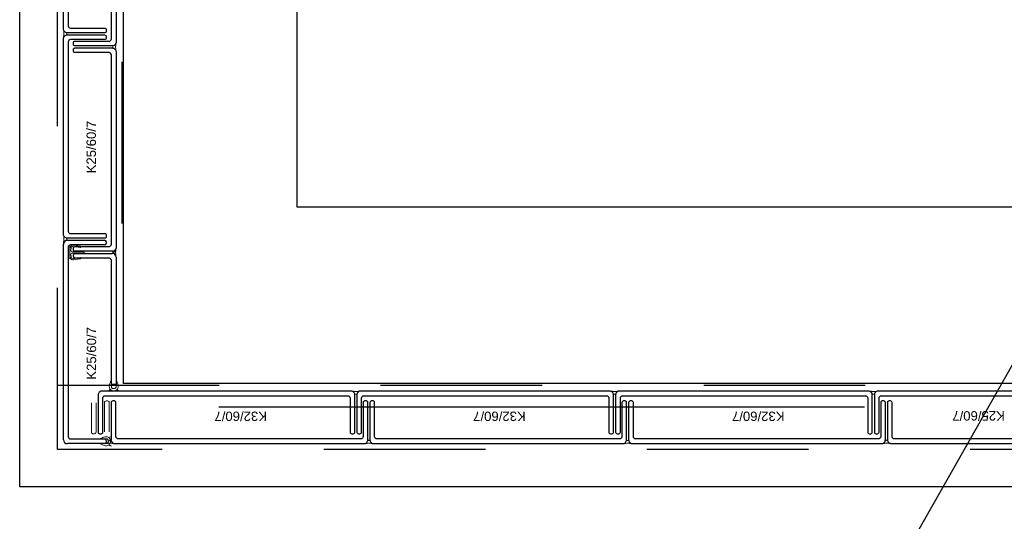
# Model space of a CAD drawing. Header units: metres. Extents: x 0 to 32.9, y 0 to 31.7.
# Tile 2 of 39: x 22.8 to 24.1, y 13.5 to 14.1. Entities that reach past the tile are written whole.
import ezdxf

# ---------------------------------------------------------------- set-up
doc = ezdxf.new("R2010")
doc.units = ezdxf.units.M
doc.linetypes.add('Dash Style-1', pattern=[0.41664, 0.20828, -0.20836])
for name, color, linetype in [('003ARCH_A', 7, 'Continuous'), ('003TX_TXT', 7, 'Continuous'), ('004TX_TXT', 7, 'Continuous')]:
    doc.layers.add(name, color=color, linetype=linetype)
doc.styles.add('ARIAL', font='arial.ttf')

msp = doc.modelspace()

# ---------------------------------------------------------------- linework, layer by layer
at = {"layer": '003ARCH_A', "color": 253}
for p, q in [((22.8345, 13.5245), (22.8345, 28.7852)), ((22.9683, 13.6573), (22.9683, 28.6523)), ((23.1924, 13.8848), (23.1924, 28.4248)), ((27.2924, 13.8848), (23.1924, 13.8848)), ((22.896, 13.842), (22.944, 13.842)), ((22.946, 13.84), (22.946, 13.838)), ((22.891, 13.585), (22.891, 13.837)), ((22.8971, 13.833), (22.8971, 13.5891)), ((22.944, 13.836), (22.9001, 13.836)), ((22.9038, 13.8211), (22.9038, 13.8232)), ((22.9058, 13.8252), (22.9538, 13.8252)), ((22.9497, 13.8191), (22.9058, 13.8191)), ((22.9527, 13.6561), (22.9527, 13.8161)), ((22.9588, 13.8202), (22.9588, 13.6561)), ((22.9588, 13.6561), (22.9527, 13.6561)), ((27.5164, 13.6573), (22.9683, 13.6573)), ((22.891, 13.585), (22.891, 13.585)), ((22.9001, 13.5861), (22.944, 13.5861)), ((22.944, 13.58), (22.896, 13.58)), ((22.946, 13.5841), (22.946, 13.582)), ((27.6502, 13.5245), (22.8345, 13.5245))]:
    msp.add_line(p, q, dxfattribs=at)
at = {"layer": '003ARCH_A', "color": 253, "linetype": 'Dash Style-1'}
for p, q in [((22.8833, 13.5725), (22.8833, 28.7372)), ((22.9664, 28.6542), (22.9664, 13.6555)), ((22.8833, 13.6555), (27.6014, 13.6555)), ((27.6014, 13.5725), (22.8833, 13.5725))]:
    msp.add_line(p, q, dxfattribs=at)
at = {"layer": '003ARCH_A', "color": 253, "linetype": 'Continuous', "lineweight": 18}
for p, q in [((22.8914, 14.1123), (22.8911, 14.1133)), ((22.8911, 14.1133), (22.8913, 14.1119)), ((22.8913, 14.105), (22.8912, 14.1046)), ((22.8913, 14.1119), (22.8914, 14.1114)), ((22.8914, 14.1055), (22.8913, 14.105)), ((22.892, 14.1113), (22.8914, 14.1123)), ((22.8914, 14.1114), (22.8914, 14.1109)), ((22.8914, 14.1109), (22.8914, 14.1105)), ((22.8914, 14.1105), (22.8915, 14.1101)), ((22.8916, 14.1072), (22.8914, 14.1055)), ((22.8915, 14.1101), (22.8915, 14.1096)), ((22.8915, 14.1096), (22.8916, 14.109)), ((22.8916, 14.109), (22.8916, 14.1084)), ((22.8916, 14.1084), (22.8916, 14.1078)), ((22.8916, 14.1078), (22.8916, 14.1072)), ((22.893, 14.1103), (22.892, 14.1113)), ((22.892, 14.1047), (22.893, 14.1057)), ((22.894, 14.1097), (22.893, 14.1103)), ((22.893, 14.1057), (22.894, 14.1062)), ((22.895, 14.1094), (22.894, 14.1097)), ((22.894, 14.1062), (22.895, 14.1066)), ((22.8951, 14.1093), (22.895, 14.1094)), ((22.895, 14.1066), (22.8952, 14.107)), ((22.8952, 14.1091), (22.8951, 14.1093)), ((22.8952, 14.1087), (22.8952, 14.1091)), ((22.8952, 14.1085), (22.8952, 14.1087)), ((22.8952, 14.1082), (22.8952, 14.1085)), ((22.8952, 14.1081), (22.8952, 14.1082)), ((22.8952, 14.1078), (22.8952, 14.1081)), ((22.8952, 14.1076), (22.8952, 14.1078)), ((22.8952, 14.1074), (22.8952, 14.1076)), ((22.8952, 14.1072), (22.8952, 14.1074)), ((22.8952, 14.107), (22.8952, 14.1072)), ((22.8912, 14.1041), (22.8911, 14.1038)), ((22.8911, 14.1038), (22.8911, 14.1034)), ((22.8911, 14.1026), (22.8914, 14.1036)), ((22.8911, 14.1034), (22.8911, 14.1026)), ((22.8912, 14.1046), (22.8912, 14.1041)), ((22.8914, 14.1036), (22.892, 14.1047)), ((22.9546, 14.0922), (22.9547, 14.0924)), ((22.9546, 14.0918), (22.9546, 14.0922)), ((22.9547, 14.0924), (22.9548, 14.0925)), ((22.9548, 14.0925), (22.9558, 14.0929)), ((22.9558, 14.0929), (22.9568, 14.0934)), ((22.9568, 14.0934), (22.9578, 14.0944)), ((22.9578, 14.0944), (22.9584, 14.0954)), ((22.9583, 14.0927), (22.9582, 14.0921)), ((22.9584, 14.0937), (22.9583, 14.0932)), ((22.9583, 14.0932), (22.9583, 14.0927)), ((22.9584, 14.0954), (22.9587, 14.0965)), ((22.9585, 14.095), (22.9584, 14.0945)), ((22.9584, 14.0945), (22.9584, 14.0941)), ((22.9584, 14.0941), (22.9584, 14.0937)), ((22.9587, 14.0965), (22.9585, 14.095)), ((22.9546, 14.0916), (22.9546, 14.0918)), ((22.9546, 14.0914), (22.9546, 14.0916)), ((22.9546, 14.0912), (22.9546, 14.0914)), ((22.9546, 14.091), (22.9546, 14.0912)), ((22.9546, 14.0908), (22.9546, 14.091)), ((22.9546, 14.0905), (22.9546, 14.0908)), ((22.9546, 14.0903), (22.9546, 14.0905)), ((22.9546, 14.0901), (22.9546, 14.0903)), ((22.9548, 14.0897), (22.9546, 14.0901)), ((22.9558, 14.0894), (22.9548, 14.0897)), ((22.9568, 14.0888), (22.9558, 14.0894)), ((22.9578, 14.0878), (22.9568, 14.0888)), ((22.9584, 14.0868), (22.9578, 14.0878)), ((22.9582, 14.0921), (22.9582, 14.0916)), ((22.9582, 14.0916), (22.9582, 14.0909)), ((22.9582, 14.0909), (22.9582, 14.0903)), ((22.9582, 14.0903), (22.9584, 14.0886)), ((22.9584, 14.0886), (22.9585, 14.0881)), ((22.9587, 14.0858), (22.9584, 14.0868)), ((22.9585, 14.0881), (22.9586, 14.0877)), ((22.9586, 14.0877), (22.9586, 14.0872)), ((22.9586, 14.0872), (22.9587, 14.0869)), ((22.9587, 14.0869), (22.9587, 14.0866)), ((22.9587, 14.0866), (22.9587, 14.0858)), ((22.8914, 13.8477), (22.8911, 13.8487)), ((22.8911, 13.8487), (22.8913, 13.8472)), ((22.8912, 13.8395), (22.8911, 13.8392)), ((22.8911, 13.8392), (22.8911, 13.8388)), ((22.8911, 13.838), (22.8914, 13.839)), ((22.8911, 13.8388), (22.8911, 13.838)), ((22.8913, 13.8403), (22.8912, 13.8399)), ((22.8912, 13.8399), (22.8912, 13.8395)), ((22.8913, 13.8472), (22.8914, 13.8467)), ((22.8914, 13.8408), (22.8913, 13.8403)), ((22.892, 13.8467), (22.8914, 13.8477)), ((22.8914, 13.8467), (22.8914, 13.8463)), ((22.8914, 13.8463), (22.8914, 13.8459)), ((22.8914, 13.8459), (22.8915, 13.8454)), ((22.8916, 13.8426), (22.8914, 13.8408)), ((22.8914, 13.839), (22.892, 13.84)), ((22.8915, 13.8454), (22.8915, 13.8449)), ((22.8915, 13.8449), (22.8916, 13.8443)), ((22.8916, 13.8443), (22.8916, 13.8438)), ((22.8916, 13.8438), (22.8916, 13.8431)), ((22.8916, 13.8431), (22.8916, 13.8426)), ((22.893, 13.8457), (22.892, 13.8467)), ((22.892, 13.84), (22.893, 13.841)), ((22.894, 13.8451), (22.893, 13.8457)), ((22.893, 13.841), (22.894, 13.8416)), ((22.895, 13.8448), (22.894, 13.8451)), ((22.894, 13.8416), (22.895, 13.8419)), ((22.8951, 13.8446), (22.895, 13.8448)), ((22.895, 13.8419), (22.8952, 13.8423)), ((22.8952, 13.8444), (22.8951, 13.8446)), ((22.8952, 13.8441), (22.8952, 13.8444)), ((22.8952, 13.8438), (22.8952, 13.8441)), ((22.8952, 13.8436), (22.8952, 13.8438)), ((22.8952, 13.8434), (22.8952, 13.8436)), ((22.8952, 13.8432), (22.8952, 13.8434)), ((22.8952, 13.843), (22.8952, 13.8432)), ((22.8952, 13.8428), (22.8952, 13.843)), ((22.8952, 13.8425), (22.8952, 13.8428)), ((22.8952, 13.8423), (22.8952, 13.8425)), ((22.9546, 13.8272), (22.9546, 13.8272)), ((22.9546, 13.8258), (22.9546, 13.8259)), ((22.9547, 13.8272), (22.9547, 13.8272)), ((22.9547, 13.8272), (22.9547, 13.8272)), ((22.9549, 13.8279), (22.9549, 13.8279)), ((22.9549, 13.8272), (22.9549, 13.8272)), ((22.9549, 13.8262), (22.9549, 13.8262)), ((22.9549, 13.8261), (22.9549, 13.8261)), ((22.955, 13.8272), (22.955, 13.8272)), ((22.9551, 13.828), (22.9551, 13.828)), ((22.9551, 13.8271), (22.9551, 13.8271)), ((22.9551, 13.8261), (22.9551, 13.8261)), ((22.9553, 13.8279), (22.9553, 13.8279)), ((22.9553, 13.8269), (22.9553, 13.8269)), ((22.9553, 13.8269), (22.9553, 13.8269)), ((22.9553, 13.8265), (22.9554, 13.8265)), ((22.9553, 13.8259), (22.9553, 13.8259)), ((22.9553, 13.8259), (22.9553, 13.8259)), ((22.9553, 13.8258), (22.9553, 13.8258)), ((22.9554, 13.8279), (22.9554, 13.8279)), ((22.9554, 13.8263), (22.9554, 13.8263)), ((22.9555, 13.8267), (22.9555, 13.8267)), ((22.9555, 13.8267), (22.9555, 13.8267)), ((22.9555, 13.8266), (22.9555, 13.8266)), ((22.9555, 13.8264), (22.9555, 13.8264)), ((22.9555, 13.8258), (22.9555, 13.8258)), ((22.9555, 13.8258), (22.9555, 13.8257)), ((22.9556, 13.8277), (22.9556, 13.8277)), ((22.9556, 13.8265), (22.9556, 13.8265)), ((22.9556, 13.8258), (22.9556, 13.8258)), ((22.9556, 13.8258), (22.9556, 13.8258)), ((22.9557, 13.8268), (22.9557, 13.8268)), ((22.9557, 13.8265), (22.9557, 13.8265)), ((22.9557, 13.8265), (22.9557, 13.8265)), ((22.9558, 13.8276), (22.9558, 13.8276)), ((22.9558, 13.8271), (22.9558, 13.8271)), ((22.9558, 13.8257), (22.9558, 13.8257)), ((22.9559, 13.8277), (22.9559, 13.8277)), ((22.9559, 13.827), (22.9559, 13.827)), ((22.956, 13.8277), (22.956, 13.8277)), ((22.956, 13.827), (22.956, 13.827)), ((22.956, 13.827), (22.956, 13.827)), ((22.956, 13.827), (22.956, 13.827)), ((22.9561, 13.8278), (22.9561, 13.8278)), ((22.9561, 13.8278), (22.9561, 13.8278)), ((22.9563, 13.8283), (22.9563, 13.8283)), ((22.9563, 13.827), (22.9563, 13.827)), ((22.9564, 13.8275), (22.9564, 13.8275)), ((22.9564, 13.8256), (22.9564, 13.8256)), ((22.9565, 13.8283), (22.9565, 13.8283)), ((22.9565, 13.8283), (22.9565, 13.8283)), ((22.9565, 13.8283), (22.9565, 13.8283)), ((22.9565, 13.8276), (22.9565, 13.8276)), ((22.9566, 13.8276), (22.9566, 13.8276)), ((22.9567, 13.8278), (22.9567, 13.8278)), ((22.9567, 13.8256), (22.9567, 13.8256)), ((22.9568, 13.8282), (22.9568, 13.8282)), ((22.9569, 13.828), (22.9569, 13.828)), ((22.9569, 13.8266), (22.957, 13.8266)), ((22.9569, 13.8261), (22.9569, 13.8261)), ((22.9569, 13.8257), (22.9569, 13.8257)), ((22.9569, 13.8256), (22.9569, 13.8256)), ((22.9569, 13.8256), (22.9569, 13.8256)), ((22.9569, 13.8256), (22.9569, 13.8256)), ((22.957, 13.8286), (22.957, 13.8286)), ((22.957, 13.8276), (22.957, 13.8276)), ((22.957, 13.8263), (22.957, 13.8263)), ((22.957, 13.8262), (22.957, 13.8262)), ((22.9571, 13.8285), (22.9572, 13.8285)), ((22.9571, 13.8275), (22.9571, 13.8275)), ((22.9571, 13.8265), (22.9571, 13.8265)), ((22.9571, 13.8264), (22.9571, 13.8264)), ((22.9571, 13.8262), (22.9571, 13.8262)), ((22.9571, 13.8256), (22.9571, 13.8256)), ((22.9572, 13.8269), (22.9572, 13.8269)), ((22.9572, 13.8265), (22.9572, 13.8265)), ((22.9572, 13.8264), (22.9572, 13.8264)), ((22.9572, 13.8256), (22.9572, 13.8256)), ((22.9573, 13.8283), (22.9574, 13.8283)), ((22.9573, 13.8274), (22.9573, 13.8274)), ((22.9573, 13.8273), (22.9574, 13.8273)), ((22.9573, 13.8265), (22.9573, 13.8265)), ((22.9573, 13.8265), (22.9573, 13.8265)), ((22.9573, 13.8264), (22.9573, 13.8264)), ((22.9573, 13.8264), (22.9573, 13.8264)), ((22.9574, 13.8293), (22.9574, 13.8293)), ((22.9574, 13.8293), (22.9574, 13.8293)), ((22.9574, 13.8284), (22.9574, 13.8284)), ((22.9574, 13.8283), (22.9574, 13.8283)), ((22.9574, 13.8276), (22.9574, 13.8276)), ((22.9574, 13.8269), (22.9574, 13.8269)), ((22.9574, 13.8268), (22.9574, 13.8268)), ((22.9574, 13.8268), (22.9574, 13.8268)), ((22.9574, 13.8266), (22.9574, 13.8266)), ((22.9575, 13.8277), (22.9575, 13.8277)), ((22.9575, 13.8272), (22.9576, 13.8272)), ((22.9575, 13.8262), (22.9575, 13.8262)), ((22.9576, 13.8291), (22.9576, 13.8291)), ((22.9576, 13.8286), (22.9576, 13.8286)), ((22.9576, 13.8285), (22.9576, 13.8285)), ((22.9576, 13.8282), (22.9576, 13.8282)), ((22.9576, 13.8281), (22.9576, 13.8281)), ((22.9576, 13.8277), (22.9576, 13.8277)), ((22.9577, 13.8278), (22.9577, 13.8278)), ((22.9577, 13.8278), (22.9577, 13.8278)), ((22.9577, 13.8268), (22.9577, 13.8268)), ((22.9578, 13.8289), (22.9578, 13.8289)), ((22.9578, 13.8287), (22.9578, 13.8287)), ((22.9578, 13.8281), (22.9578, 13.8281)), ((22.9579, 13.8289), (22.9579, 13.8289)), ((22.9579, 13.8281), (22.9579, 13.8281)), ((22.9579, 13.8281), (22.9579, 13.8281)), ((22.9579, 13.827), (22.9579, 13.827)), ((22.958, 13.829), (22.958, 13.829)), ((22.958, 13.8289), (22.958, 13.8289)), ((22.9581, 13.8294), (22.9581, 13.8294)), ((22.9581, 13.8291), (22.9581, 13.8291)), ((22.9581, 13.8291), (22.9581, 13.8291)), ((22.9581, 13.8281), (22.9581, 13.8281)), ((22.9581, 13.8272), (22.9581, 13.8272)), ((22.9581, 13.8271), (22.9581, 13.8271)), ((22.9582, 13.8301), (22.9582, 13.8301)), ((22.9582, 13.8273), (22.9582, 13.8273)), ((22.9583, 13.8302), (22.9583, 13.8302)), ((22.9583, 13.8294), (22.9584, 13.8294)), ((22.9583, 13.8294), (22.9584, 13.8294)), ((22.9583, 13.8294), (22.9583, 13.8294)), ((22.9584, 13.8303), (22.9584, 13.8303)), ((22.9585, 13.8313), (22.9585, 13.8313)), ((22.9586, 13.8314), (22.9586, 13.8314)), ((22.9549, 13.8252), (22.9549, 13.8252)), ((22.955, 13.8251), (22.955, 13.8251)), ((22.955, 13.8251), (22.955, 13.8251)), ((22.9551, 13.8251), (22.9551, 13.8251)), ((22.9552, 13.8252), (22.9552, 13.8252)), ((22.9552, 13.8249), (22.9552, 13.8249)), ((22.9553, 13.8253), (22.9553, 13.8253)), ((22.9553, 13.8253), (22.9553, 13.8253)), ((22.9553, 13.8249), (22.9553, 13.8249)), ((22.9558, 13.8251), (22.9558, 13.8251)), ((22.956, 13.8253), (22.956, 13.8253)), ((22.956, 13.8252), (22.956, 13.8252)), ((22.9562, 13.8254), (22.9562, 13.8254)), ((22.9565, 13.8243), (22.9565, 13.8243)), ((22.9565, 13.8243), (22.9565, 13.8243)), ((22.9566, 13.8251), (22.9566, 13.8251)), ((22.9567, 13.8251), (22.9567, 13.8251)), ((22.9567, 13.8243), (22.9567, 13.8243)), ((22.9568, 13.8252), (22.9568, 13.8252)), ((22.9569, 13.8252), (22.9569, 13.8253)), ((22.9569, 13.8253), (22.9569, 13.8253)), ((22.9569, 13.8247), (22.9569, 13.8247)), ((22.9569, 13.8242), (22.9569, 13.8242)), ((22.957, 13.8246), (22.957, 13.8246)), ((22.9572, 13.8244), (22.9572, 13.8244)), ((22.9573, 13.8254), (22.9573, 13.8254)), ((22.9573, 13.8254), (22.9573, 13.8254)), ((22.9573, 13.8244), (22.9573, 13.8244)), ((22.9574, 13.8247), (22.9574, 13.8247)), ((22.9575, 13.8252), (22.9575, 13.8252)), ((22.9575, 13.8248), (22.9575, 13.8248)), ((22.9575, 13.8248), (22.9576, 13.8248)), ((22.9575, 13.8243), (22.9575, 13.8242)), ((22.9576, 13.8242), (22.9576, 13.8242)), ((22.9577, 13.825), (22.9577, 13.825)), ((22.9577, 13.8238), (22.9578, 13.8238)), ((22.9578, 13.8242), (22.9578, 13.8242)), ((22.9578, 13.8242), (22.9578, 13.8242)), ((22.9578, 13.8242), (22.9578, 13.8242)), ((22.9578, 13.8238), (22.9578, 13.8238)), ((22.9578, 13.8233), (22.9578, 13.8233)), ((22.9579, 13.8252), (22.9579, 13.8252)), ((22.958, 13.8239), (22.958, 13.8239)), ((22.958, 13.8234), (22.958, 13.8234)), ((22.958, 13.8234), (22.958, 13.8234)), ((22.9581, 13.8254), (22.9581, 13.8254)), ((22.9581, 13.8241), (22.9581, 13.8241)), ((22.9581, 13.824), (22.9581, 13.824)), ((22.9581, 13.824), (22.9581, 13.824)), ((22.9582, 13.825), (22.9582, 13.8251)), ((22.9582, 13.8236), (22.9582, 13.8236)), ((22.9583, 13.8254), (22.9583, 13.8254)), ((22.9583, 13.8251), (22.9583, 13.8251)), ((22.9584, 13.8238), (22.9584, 13.8238)), ((22.9585, 13.8228), (22.9585, 13.8228)), ((22.9585, 13.822), (22.9585, 13.822)), ((22.9585, 13.822), (22.9585, 13.822)), ((23.2626, 13.6477), (23.2636, 13.6474)), ((23.2634, 13.6477), (23.2626, 13.6477)), ((23.2638, 13.6477), (23.2634, 13.6477)), ((23.2636, 13.6474), (23.2646, 13.6468)), ((23.2641, 13.6477), (23.2638, 13.6477)), ((23.2646, 13.6476), (23.2641, 13.6477)), ((23.2649, 13.6475), (23.2646, 13.6476)), ((23.2646, 13.6468), (23.2656, 13.6458)), ((23.2655, 13.6474), (23.2649, 13.6475)), ((23.2672, 13.6473), (23.2655, 13.6474)), ((23.2656, 13.6458), (23.2662, 13.6448)), ((23.2662, 13.6448), (23.2665, 13.6438)), ((23.2665, 13.6438), (23.267, 13.6437)), ((23.267, 13.6437), (23.2672, 13.6436)), ((23.2678, 13.6473), (23.2672, 13.6473)), ((23.2672, 13.6436), (23.2674, 13.6436)), ((23.2674, 13.6436), (23.2676, 13.6436)), ((23.2676, 13.6436), (23.2678, 13.6436)), ((23.2684, 13.6473), (23.2678, 13.6473)), ((23.2678, 13.6436), (23.268, 13.6436)), ((23.268, 13.6436), (23.2682, 13.6436)), ((23.2682, 13.6436), (23.2685, 13.6436)), ((23.2689, 13.6473), (23.2684, 13.6473)), ((23.2685, 13.6436), (23.2687, 13.6436)), ((23.2687, 13.6436), (23.2691, 13.6436)), ((23.2696, 13.6473), (23.2689, 13.6473)), ((23.2691, 13.6436), (23.2693, 13.6437)), ((23.2693, 13.6437), (23.2694, 13.6438)), ((23.2694, 13.6438), (23.2697, 13.6448)), ((23.2701, 13.6473), (23.2696, 13.6473)), ((23.2697, 13.6448), (23.2703, 13.6458)), ((23.2705, 13.6474), (23.2701, 13.6473)), ((23.2703, 13.6458), (23.2713, 13.6468)), ((23.2709, 13.6474), (23.2705, 13.6474)), ((23.2714, 13.6475), (23.2709, 13.6474)), ((23.2713, 13.6468), (23.2723, 13.6474)), ((23.2718, 13.6475), (23.2714, 13.6475)), ((23.2733, 13.6477), (23.2718, 13.6475)), ((23.2723, 13.6474), (23.2733, 13.6477)), ((23.5962, 13.6477), (23.5972, 13.6474)), ((23.597, 13.6477), (23.5962, 13.6477)), ((23.5974, 13.6477), (23.597, 13.6477)), ((23.5972, 13.6474), (23.5982, 13.6468)), ((23.5977, 13.6477), (23.5974, 13.6477)), ((23.5982, 13.6476), (23.5977, 13.6477)), ((23.5986, 13.6475), (23.5982, 13.6476)), ((23.5982, 13.6468), (23.5993, 13.6458)), ((23.5991, 13.6474), (23.5986, 13.6475)), ((23.6008, 13.6473), (23.5991, 13.6474)), ((23.5993, 13.6458), (23.5998, 13.6448)), ((23.5998, 13.6448), (23.6002, 13.6438)), ((23.6002, 13.6438), (23.6006, 13.6437)), ((23.6006, 13.6437), (23.6008, 13.6436)), ((23.6014, 13.6473), (23.6008, 13.6473)), ((23.6008, 13.6436), (23.601, 13.6436)), ((23.601, 13.6436), (23.6012, 13.6436)), ((23.6012, 13.6436), (23.6014, 13.6436)), ((23.602, 13.6473), (23.6014, 13.6473)), ((23.6014, 13.6436), (23.6017, 13.6436)), ((23.6017, 13.6436), (23.6018, 13.6436)), ((23.6018, 13.6436), (23.6021, 13.6436)), ((23.6026, 13.6473), (23.602, 13.6473)), ((23.6021, 13.6436), (23.6023, 13.6436)), ((23.6023, 13.6436), (23.6027, 13.6436)), ((23.6032, 13.6473), (23.6026, 13.6473)), ((23.6027, 13.6436), (23.6029, 13.6437)), ((23.6029, 13.6437), (23.603, 13.6438)), ((23.603, 13.6438), (23.6033, 13.6448)), ((23.6037, 13.6473), (23.6032, 13.6473)), ((23.6033, 13.6448), (23.6039, 13.6458)), ((23.6041, 13.6474), (23.6037, 13.6473)), ((23.6039, 13.6458), (23.6049, 13.6468)), ((23.6045, 13.6474), (23.6041, 13.6474)), ((23.605, 13.6475), (23.6045, 13.6474)), ((23.6049, 13.6468), (23.6059, 13.6474)), ((23.6055, 13.6475), (23.605, 13.6475)), ((23.6069, 13.6477), (23.6055, 13.6475)), ((23.6059, 13.6474), (23.6069, 13.6477)), ((23.9299, 13.6477), (23.9309, 13.6474)), ((23.9307, 13.6477), (23.9299, 13.6477)), ((23.931, 13.6477), (23.9307, 13.6477)), ((23.9309, 13.6474), (23.9319, 13.6468)), ((23.9313, 13.6476), (23.931, 13.6477)), ((23.9318, 13.6476), (23.9313, 13.6476)), ((23.9322, 13.6475), (23.9318, 13.6476)), ((23.9319, 13.6468), (23.9329, 13.6458)), ((23.9327, 13.6474), (23.9322, 13.6475)), ((23.9344, 13.6472), (23.9327, 13.6474)), ((23.9329, 13.6458), (23.9335, 13.6448)), ((23.9335, 13.6448), (23.9338, 13.6438)), ((23.9338, 13.6438), (23.9342, 13.6436)), ((23.9342, 13.6436), (23.9344, 13.6436)), ((23.935, 13.6472), (23.9344, 13.6472)), ((23.9344, 13.6436), (23.9346, 13.6436)), ((23.9346, 13.6436), (23.9349, 13.6436)), ((23.9349, 13.6436), (23.9351, 13.6436)), ((23.9357, 13.6473), (23.935, 13.6472)), ((23.9351, 13.6436), (23.9353, 13.6436)), ((23.9353, 13.6436), (23.9355, 13.6436)), ((23.9355, 13.6436), (23.9357, 13.6436)), ((23.9362, 13.6473), (23.9357, 13.6473)), ((23.9357, 13.6436), (23.9359, 13.6436)), ((23.9359, 13.6436), (23.9363, 13.6436)), ((23.9368, 13.6473), (23.9362, 13.6473)), ((23.9363, 13.6436), (23.9365, 13.6437)), ((23.9365, 13.6437), (23.9366, 13.6438)), ((23.9366, 13.6438), (23.937, 13.6448)), ((23.9373, 13.6473), (23.9368, 13.6473)), ((23.937, 13.6448), (23.9375, 13.6458)), ((23.9378, 13.6474), (23.9373, 13.6473)), ((23.9375, 13.6458), (23.9385, 13.6468)), ((23.9382, 13.6474), (23.9378, 13.6474)), ((23.9386, 13.6474), (23.9382, 13.6474)), ((23.9385, 13.6468), (23.9395, 13.6474)), ((23.9391, 13.6475), (23.9386, 13.6474)), ((23.9406, 13.6477), (23.9391, 13.6475)), ((23.9395, 13.6474), (23.9406, 13.6477)), ((23.9519, 13.5843), (23.9522, 13.5843)), ((23.9522, 13.5843), (23.9523, 13.5843)), ((23.9523, 13.5843), (23.9526, 13.5843)), ((22.9459, 13.5802), (22.9469, 13.5805)), ((22.9467, 13.5802), (22.9459, 13.5802)), ((22.947, 13.5802), (22.9467, 13.5802)), ((22.9469, 13.5805), (22.9479, 13.5811)), ((22.9473, 13.5802), (22.947, 13.5802)), ((22.9478, 13.5803), (22.9473, 13.5802)), ((22.9482, 13.5803), (22.9478, 13.5803)), ((22.9479, 13.5811), (22.9489, 13.5821)), ((22.9487, 13.5804), (22.9482, 13.5803)), ((22.9504, 13.5806), (22.9487, 13.5804)), ((22.9489, 13.5821), (22.9495, 13.5831)), ((22.9495, 13.5831), (22.9498, 13.5841)), ((22.9498, 13.5841), (22.9502, 13.5842)), ((22.9502, 13.5842), (22.9504, 13.5842)), ((22.9504, 13.5842), (22.9507, 13.5842)), ((22.951, 13.5806), (22.9504, 13.5806)), ((22.9507, 13.5842), (22.9509, 13.5843)), ((22.9509, 13.5843), (22.9511, 13.5843)), ((22.9517, 13.5806), (22.951, 13.5806)), ((22.9511, 13.5843), (22.9513, 13.5843)), ((22.9513, 13.5843), (22.9515, 13.5843)), ((22.9515, 13.5843), (22.9517, 13.5842)), ((22.9517, 13.5842), (22.952, 13.5842)), ((22.9522, 13.5806), (22.9517, 13.5806)), ((22.952, 13.5842), (22.9523, 13.5842)), ((22.9528, 13.5805), (22.9522, 13.5806)), ((22.9523, 13.5842), (22.9525, 13.5841)), ((22.9525, 13.5841), (22.9526, 13.5841)), ((22.9526, 13.5841), (22.953, 13.5831)), ((22.9533, 13.5805), (22.9528, 13.5805)), ((22.953, 13.5831), (22.9536, 13.5821)), ((22.9538, 13.5805), (22.9533, 13.5805)), ((22.9536, 13.5821), (22.9546, 13.5811)), ((22.9542, 13.5804), (22.9538, 13.5805)), ((22.9546, 13.5804), (22.9542, 13.5804)), ((22.9546, 13.5811), (22.9556, 13.5805)), ((22.9551, 13.5803), (22.9546, 13.5804)), ((22.9566, 13.5802), (22.9551, 13.5803)), ((22.9556, 13.5805), (22.9566, 13.5802)), ((23.2795, 13.5802), (23.2805, 13.5805)), ((23.2803, 13.5802), (23.2795, 13.5802)), ((23.2807, 13.5802), (23.2803, 13.5802)), ((23.2805, 13.5805), (23.2815, 13.5811)), ((23.281, 13.5802), (23.2807, 13.5802)), ((23.2814, 13.5803), (23.281, 13.5802)), ((23.2818, 13.5803), (23.2814, 13.5803)), ((23.2815, 13.5811), (23.2825, 13.5821)), ((23.2824, 13.5804), (23.2818, 13.5803)), ((23.2841, 13.5806), (23.2824, 13.5804)), ((23.2825, 13.5821), (23.2831, 13.5831)), ((23.2831, 13.5831), (23.2834, 13.5841)), ((23.2834, 13.5841), (23.2838, 13.5842)), ((23.2838, 13.5842), (23.2841, 13.5842)), ((23.2841, 13.5842), (23.2843, 13.5842)), ((23.2847, 13.5806), (23.2841, 13.5806)), ((23.2843, 13.5842), (23.2845, 13.5843)), ((23.2845, 13.5843), (23.2847, 13.5843)), ((23.2847, 13.5843), (23.2849, 13.5843)), ((23.2853, 13.5806), (23.2847, 13.5806)), ((23.2849, 13.5843), (23.2851, 13.5843)), ((23.2851, 13.5843), (23.2854, 13.5842)), ((23.2858, 13.5806), (23.2853, 13.5806)), ((23.2854, 13.5842), (23.2856, 13.5842)), ((23.2856, 13.5842), (23.2859, 13.5842)), ((23.2864, 13.5805), (23.2858, 13.5806)), ((23.2859, 13.5842), (23.2861, 13.5841)), ((23.2861, 13.5841), (23.2863, 13.5841)), ((23.2863, 13.5841), (23.2866, 13.5831)), ((23.2869, 13.5805), (23.2864, 13.5805)), ((23.2866, 13.5831), (23.2872, 13.5821)), ((23.2874, 13.5805), (23.2869, 13.5805)), ((23.2872, 13.5821), (23.2882, 13.5811)), ((23.2878, 13.5804), (23.2874, 13.5805)), ((23.2882, 13.5804), (23.2878, 13.5804)), ((23.2882, 13.5811), (23.2892, 13.5805)), ((23.2887, 13.5803), (23.2882, 13.5804)), ((23.2902, 13.5802), (23.2887, 13.5803)), ((23.2892, 13.5805), (23.2902, 13.5802)), ((23.6131, 13.5801), (23.6141, 13.5804)), ((23.6139, 13.5801), (23.6131, 13.5801)), ((23.6143, 13.5802), (23.6139, 13.5801)), ((23.6141, 13.5804), (23.6151, 13.581)), ((23.6146, 13.5802), (23.6143, 13.5802)), ((23.6151, 13.5802), (23.6146, 13.5802)), ((23.6151, 13.581), (23.6161, 13.582)), ((23.6154, 13.5803), (23.6151, 13.5802)), ((23.616, 13.5804), (23.6154, 13.5803)), ((23.6177, 13.5806), (23.616, 13.5804)), ((23.6161, 13.582), (23.6167, 13.583)), ((23.6167, 13.583), (23.617, 13.584)), ((23.617, 13.584), (23.6175, 13.5842)), ((23.6175, 13.5842), (23.6177, 13.5842)), ((23.6177, 13.5842), (23.6179, 13.5842)), ((23.6183, 13.5806), (23.6177, 13.5806)), ((23.6179, 13.5842), (23.6181, 13.5842)), ((23.6181, 13.5842), (23.6183, 13.5842)), ((23.6183, 13.5842), (23.6185, 13.5842)), ((23.6189, 13.5806), (23.6183, 13.5806)), ((23.6185, 13.5842), (23.6187, 13.5842)), ((23.6187, 13.5842), (23.619, 13.5842)), ((23.6194, 13.5806), (23.6189, 13.5806)), ((23.619, 13.5842), (23.6192, 13.5842)), ((23.6192, 13.5842), (23.6196, 13.5842)), ((23.6201, 13.5805), (23.6194, 13.5806)), ((23.6196, 13.5842), (23.6198, 13.5841)), ((23.6198, 13.5841), (23.6199, 13.584)), ((23.6199, 13.584), (23.6202, 13.583)), ((23.6206, 13.5805), (23.6201, 13.5805)), ((23.6202, 13.583), (23.6208, 13.582)), ((23.621, 13.5805), (23.6206, 13.5805)), ((23.6208, 13.582), (23.6218, 13.581)), ((23.6214, 13.5804), (23.621, 13.5805)), ((23.6219, 13.5804), (23.6214, 13.5804)), ((23.6218, 13.581), (23.6228, 13.5804)), ((23.6223, 13.5803), (23.6219, 13.5804)), ((23.6238, 13.5801), (23.6223, 13.5803)), ((23.6228, 13.5804), (23.6238, 13.5801)), ((23.9467, 13.5802), (23.9477, 13.5805)), ((23.9475, 13.5802), (23.9467, 13.5802)), ((23.9479, 13.5802), (23.9475, 13.5802)), ((23.9477, 13.5805), (23.9488, 13.5811)), ((23.9482, 13.5802), (23.9479, 13.5802)), ((23.9487, 13.5803), (23.9482, 13.5802)), ((23.9491, 13.5803), (23.9487, 13.5803)), ((23.9488, 13.5811), (23.9498, 13.5821)), ((23.9496, 13.5805), (23.9491, 13.5803)), ((23.9513, 13.5806), (23.9496, 13.5805)), ((23.9498, 13.5821), (23.9503, 13.5831)), ((23.9503, 13.5831), (23.9507, 13.5841)), ((23.9507, 13.5841), (23.9511, 13.5842)), ((23.9511, 13.5842), (23.9513, 13.5842)), ((23.9513, 13.5842), (23.9515, 13.5843)), ((23.9519, 13.5806), (23.9513, 13.5806)), ((23.9515, 13.5843), (23.9517, 13.5843)), ((23.9517, 13.5843), (23.9519, 13.5843)), ((23.9525, 13.5806), (23.9519, 13.5806)), ((23.9531, 13.5806), (23.9525, 13.5806)), ((23.9526, 13.5843), (23.9528, 13.5843)), ((23.9528, 13.5843), (23.9532, 13.5842)), ((23.9537, 13.5806), (23.9531, 13.5806)), ((23.9532, 13.5842), (23.9534, 13.5842)), ((23.9534, 13.5842), (23.9535, 13.5841)), ((23.9535, 13.5841), (23.9538, 13.5831)), ((23.9542, 13.5805), (23.9537, 13.5806)), ((23.9538, 13.5831), (23.9544, 13.5821)), ((23.9546, 13.5805), (23.9542, 13.5805)), ((23.9544, 13.5821), (23.9554, 13.5811)), ((23.955, 13.5805), (23.9546, 13.5805)), ((23.9555, 13.5804), (23.955, 13.5805)), ((23.9554, 13.5811), (23.9564, 13.5805)), ((23.956, 13.5803), (23.9555, 13.5804)), ((23.9574, 13.5802), (23.956, 13.5803)), ((23.9564, 13.5805), (23.9574, 13.5802))]:
    msp.add_line(p, q, dxfattribs=at)
at = {"layer": '003ARCH_A', "color": 253, "lineweight": 18}
for p, q in [((22.9038, 13.8318), (22.9038, 13.8298)), ((22.9437, 13.8338), (22.9058, 13.8338)), ((22.9058, 13.8278), (22.9437, 13.8278)), ((22.9546, 13.8276), (22.9547, 13.8278)), ((22.9546, 13.8272), (22.9546, 13.8276)), ((22.9546, 13.827), (22.9546, 13.8272)), ((22.9546, 13.8267), (22.9546, 13.827)), ((22.9546, 13.8266), (22.9546, 13.8267)), ((22.9546, 13.8263), (22.9546, 13.8266)), ((22.9546, 13.8261), (22.9546, 13.8263)), ((22.9546, 13.8259), (22.9546, 13.8261)), ((22.9546, 13.8257), (22.9546, 13.8259)), ((22.9546, 13.8255), (22.9546, 13.8257)), ((22.9547, 13.8278), (22.9548, 13.8279)), ((22.9548, 13.8279), (22.9558, 13.8282)), ((22.9558, 13.8282), (22.9568, 13.8288)), ((22.9568, 13.8288), (22.9578, 13.8298)), ((22.9578, 13.8298), (22.9584, 13.8308)), ((22.9583, 13.8281), (22.9582, 13.8275)), ((22.9582, 13.8275), (22.9582, 13.8269)), ((22.9582, 13.8269), (22.9582, 13.8263)), ((22.9582, 13.8263), (22.9582, 13.8257)), ((22.9582, 13.8257), (22.9584, 13.824)), ((22.9584, 13.829), (22.9583, 13.8286)), ((22.9583, 13.8286), (22.9583, 13.8281)), ((22.9584, 13.8308), (22.9587, 13.8318)), ((22.9585, 13.8304), (22.9584, 13.8299)), ((22.9584, 13.8299), (22.9584, 13.8294)), ((22.9584, 13.8294), (22.9584, 13.829)), ((22.9587, 13.8318), (22.9585, 13.8304)), ((22.9548, 13.8251), (22.9546, 13.8255)), ((22.9558, 13.8247), (22.9548, 13.8251)), ((22.9568, 13.8242), (22.9558, 13.8247)), ((22.9578, 13.8231), (22.9568, 13.8242)), ((22.9584, 13.8221), (22.9578, 13.8231)), ((22.9584, 13.824), (22.9585, 13.8235)), ((22.9587, 13.8211), (22.9584, 13.8221)), ((22.9585, 13.8235), (22.9586, 13.8231)), ((22.9586, 13.8231), (22.9586, 13.8226)), ((22.9586, 13.8226), (22.9587, 13.8223)), ((22.9587, 13.8223), (22.9587, 13.8219)), ((22.9587, 13.8219), (22.9587, 13.8211))]:
    msp.add_line(p, q, dxfattribs=at)
at = {"layer": '003ARCH_A', "color": 253}
for points in [[(22.891, 14.1143), (22.891, 14.3663, -0.414214), (22.896, 14.3713), (22.944, 14.3713, -0.414214), (22.946, 14.3693), (22.946, 14.3672, -0.414214), (22.944, 14.3652), (22.9001, 14.3652, 0.414214), (22.8971, 14.3622), (22.8971, 14.1183, 0.414214), (22.9001, 14.1153), (22.944, 14.1153, -0.414214), (22.946, 14.1133), (22.946, 14.1113, -0.198912), (22.9454, 14.1099, -0.198912), (22.944, 14.1093), (22.896, 14.1093, -0.198912), (22.8925, 14.1107, -0.198912), (22.891, 14.1143)], [(22.9588, 14.3495), (22.9588, 14.0974, -0.414214), (22.9538, 14.0924), (22.9058, 14.0924, -0.414214), (22.9038, 14.0944), (22.9038, 14.0965, -0.414214), (22.9058, 14.0985), (22.9497, 14.0985, 0.414214), (22.9527, 14.1015), (22.9527, 14.3454, 0.414214), (22.9497, 14.3484), (22.9058, 14.3484, -0.414214), (22.9038, 14.3504), (22.9038, 14.3525, -0.198912), (22.9044, 14.3539, -0.198912), (22.9058, 14.3545), (22.9538, 14.3545, -0.198912), (22.9573, 14.353, -0.198912), (22.9588, 14.3495)], [(22.891, 13.8496), (22.891, 14.1016, -0.414214), (22.896, 14.1066), (22.944, 14.1066, -0.414214), (22.946, 14.1046), (22.946, 14.1026, -0.414214), (22.944, 14.1006), (22.9001, 14.1006, 0.414214), (22.8971, 14.0976), (22.8971, 13.8537, 0.414214), (22.9001, 13.8507), (22.944, 13.8507, -0.414214), (22.946, 13.8487), (22.946, 13.8466, -0.198912), (22.9454, 13.8452, -0.198912), (22.944, 13.8446), (22.896, 13.8446, -0.198912), (22.8925, 13.8461, -0.198912), (22.891, 13.8496)], [(22.9588, 14.0848), (22.9588, 13.8328, -0.414214), (22.9538, 13.8278), (22.9058, 13.8278, -0.414214), (22.9038, 13.8298), (22.9038, 13.8318, -0.414214), (22.9058, 13.8338), (22.9497, 13.8338, 0.414214), (22.9527, 13.8368), (22.9527, 14.0808, 0.414214), (22.9497, 14.0838), (22.9058, 14.0838, -0.414214), (22.9038, 14.0858), (22.9038, 14.0878, -0.198912), (22.9044, 14.0892, -0.198912), (22.9058, 14.0898), (22.9538, 14.0898, -0.198912), (22.9573, 14.0883, -0.198912), (22.9588, 14.0848)], [(23.2617, 13.6478), (22.9407, 13.6478, 0.414214), (22.9357, 13.6428), (22.9357, 13.5948, 0.414214), (22.9377, 13.5928), (22.9397, 13.5928, 0.414214), (22.9417, 13.5948), (22.9417, 13.6387, -0.414214), (22.9447, 13.6417), (23.2576, 13.6417, -0.414214), (23.2606, 13.6387), (23.2606, 13.5948, 0.414214), (23.2626, 13.5928), (23.2647, 13.5928, 0.198912), (23.2661, 13.5934, 0.198912), (23.2667, 13.5948), (23.2667, 13.6428, 0.198912), (23.2652, 13.6463, 0.198912), (23.2617, 13.6478)], [(23.5953, 13.6478), (23.2743, 13.6478, 0.414214), (23.2693, 13.6428), (23.2693, 13.5948, 0.414214), (23.2713, 13.5928), (23.2733, 13.5928, 0.414214), (23.2753, 13.5948), (23.2753, 13.6387, -0.414214), (23.2783, 13.6417), (23.5912, 13.6417, -0.414214), (23.5942, 13.6387), (23.5942, 13.5948, 0.414214), (23.5962, 13.5928), (23.5983, 13.5928, 0.198912), (23.5997, 13.5934, 0.198912), (23.6003, 13.5948), (23.6003, 13.6428, 0.198912), (23.5988, 13.6463, 0.198912), (23.5953, 13.6478)], [(23.9289, 13.6478), (23.6079, 13.6478, 0.414214), (23.6029, 13.6428), (23.6029, 13.5948, 0.414214), (23.6049, 13.5928), (23.607, 13.5928, 0.414214), (23.609, 13.5948), (23.609, 13.6387, -0.414214), (23.612, 13.6417), (23.9249, 13.6417, -0.414214), (23.9279, 13.6387), (23.9279, 13.5948, 0.414214), (23.9299, 13.5928), (23.9319, 13.5928, 0.198912), (23.9333, 13.5934, 0.198912), (23.9339, 13.5948), (23.9339, 13.6428, 0.198912), (23.9324, 13.6463, 0.198912), (23.9289, 13.6478)], [(24.1936, 13.6478), (23.9415, 13.6478, 0.414214), (23.9365, 13.6428), (23.9365, 13.5948, 0.414214), (23.9385, 13.5928), (23.9406, 13.5928, 0.414214), (23.9426, 13.5948), (23.9426, 13.6388, -0.414214), (23.9456, 13.6418), (24.1895, 13.6418, -0.414214), (24.1925, 13.6388), (24.1925, 13.5948, 0.414214), (24.1945, 13.5928), (24.1966, 13.5928, 0.198912), (24.198, 13.5934, 0.198912), (24.1986, 13.5948), (24.1986, 13.6428, 0.198912), (24.1971, 13.6464, 0.198912), (24.1936, 13.6478)], [(22.9575, 13.58), (23.2785, 13.58, 0.414214), (23.2835, 13.585), (23.2835, 13.633, 0.414214), (23.2815, 13.635), (23.2794, 13.635, 0.414214), (23.2774, 13.633), (23.2774, 13.5891, -0.414214), (23.2744, 13.5861), (22.9616, 13.5861, -0.414214), (22.9586, 13.5891), (22.9586, 13.633, 0.414214), (22.9566, 13.635), (22.9545, 13.635, 0.198912), (22.9531, 13.6344, 0.198912), (22.9525, 13.633), (22.9525, 13.585, 0.198912), (22.954, 13.5815, 0.198912), (22.9575, 13.58)], [(23.2911, 13.58), (23.6121, 13.58, 0.414214), (23.6171, 13.585), (23.6171, 13.633, 0.414214), (23.6151, 13.635), (23.6131, 13.635, 0.414214), (23.6111, 13.633), (23.6111, 13.5891, -0.414214), (23.6081, 13.5861), (23.2952, 13.5861, -0.414214), (23.2922, 13.5891), (23.2922, 13.633, 0.414214), (23.2902, 13.635), (23.2881, 13.635, 0.198912), (23.2867, 13.6344, 0.198912), (23.2861, 13.633), (23.2861, 13.585, 0.198912), (23.2876, 13.5815, 0.198912), (23.2911, 13.58)], [(23.6247, 13.58), (23.9457, 13.58, 0.414214), (23.9507, 13.585), (23.9507, 13.633, 0.414214), (23.9487, 13.635), (23.9467, 13.635, 0.414214), (23.9447, 13.633), (23.9447, 13.5891, -0.414214), (23.9417, 13.5861), (23.6288, 13.5861, -0.414214), (23.6258, 13.5891), (23.6258, 13.633, 0.414214), (23.6238, 13.635), (23.6217, 13.635, 0.198912), (23.6203, 13.6344, 0.198912), (23.6197, 13.633), (23.6197, 13.585, 0.198912), (23.6212, 13.5815, 0.198912), (23.6247, 13.58)], [(23.9584, 13.5801), (24.2104, 13.5801, 0.414214), (24.2154, 13.5851), (24.2154, 13.6331, 0.414214), (24.2134, 13.6351), (24.2113, 13.6351, 0.414214), (24.2093, 13.6331), (24.2093, 13.5891, -0.414214), (24.2063, 13.5861), (23.9624, 13.5861, -0.414214), (23.9594, 13.5891), (23.9594, 13.6331, 0.414214), (23.9574, 13.6351), (23.9554, 13.6351, 0.198912), (23.954, 13.6345, 0.198912), (23.9534, 13.6331), (23.9534, 13.5851, 0.198912), (23.9548, 13.5815, 0.198912), (23.9584, 13.5801)]]:
    msp.add_lwpolyline(points, format="xyb", close=True, dxfattribs=at)
at = {"layer": '003ARCH_A', "color": 253, "lineweight": 18}
for points in [[(22.9061, 14.1006), (22.944, 14.1006, 0.414214), (22.946, 14.1026), (22.946, 14.1046, 0.414214), (22.944, 14.1066), (22.9061, 14.1066)], [(22.9437, 14.0985), (22.9058, 14.0985, 0.414214), (22.9038, 14.0965), (22.9038, 14.0944, 0.414214), (22.9058, 14.0924), (22.9437, 14.0924)], [(22.9437, 14.0838), (22.9058, 14.0838, -0.414214), (22.9038, 14.0858), (22.9038, 14.0878, -0.414214), (22.9058, 14.0898), (22.9437, 14.0898)], [(22.9061, 13.836), (22.944, 13.836, 0.414214), (22.946, 13.838), (22.946, 13.84, 0.414214), (22.944, 13.842), (22.9061, 13.842)], [(22.9437, 13.8191), (22.9058, 13.8191, -0.414214), (22.9038, 13.8211), (22.9038, 13.8231, -0.414214), (22.9058, 13.8251), (22.9437, 13.8251)], [(23.9447, 13.5952), (23.9447, 13.6331, -0.414214), (23.9467, 13.6351), (23.9487, 13.6351, -0.414214), (23.9507, 13.6331), (23.9507, 13.5952)], [(22.927, 13.6327), (22.927, 13.5948, 0.414214), (22.929, 13.5928), (22.931, 13.5928, 0.414214), (22.933, 13.5948), (22.933, 13.6327)], [(22.9439, 13.5952), (22.9439, 13.633, -0.414214), (22.9459, 13.6351), (22.9479, 13.6351, -0.414214), (22.9499, 13.633), (22.9499, 13.5952)], [(23.2606, 13.6327), (23.2606, 13.5948, 0.414214), (23.2626, 13.5928), (23.2646, 13.5928, 0.414214), (23.2666, 13.5948), (23.2666, 13.6327)], [(23.2753, 13.6327), (23.2753, 13.5948, -0.414214), (23.2733, 13.5928), (23.2713, 13.5928, -0.414214), (23.2693, 13.5948), (23.2693, 13.6327)], [(23.2775, 13.5952), (23.2775, 13.633, -0.414214), (23.2795, 13.6351), (23.2815, 13.6351, -0.414214), (23.2835, 13.633), (23.2835, 13.5952)], [(23.5942, 13.6327), (23.5942, 13.5948, 0.414214), (23.5962, 13.5928), (23.5982, 13.5928, 0.414214), (23.6003, 13.5948), (23.6003, 13.6327)], [(23.6089, 13.6327), (23.6089, 13.5948, -0.414214), (23.6069, 13.5928), (23.6049, 13.5928, -0.414214), (23.6029, 13.5948), (23.6029, 13.6327)], [(23.6111, 13.5951), (23.6111, 13.633, -0.414214), (23.6131, 13.635), (23.6151, 13.635, -0.414214), (23.6171, 13.633), (23.6171, 13.5951)], [(23.9279, 13.6327), (23.9279, 13.5948, 0.414214), (23.9299, 13.5928), (23.9319, 13.5928, 0.414214), (23.9339, 13.5948), (23.9339, 13.6327)], [(23.9426, 13.6327), (23.9426, 13.5948, -0.414214), (23.9406, 13.5928), (23.9385, 13.5928, -0.414214), (23.9365, 13.5948), (23.9365, 13.6327)]]:
    msp.add_lwpolyline(points, format="xyb", dxfattribs=at)
for points in [[(22.9168, 13.8255, 0.414214), (22.9175, 13.8263), (22.9175, 13.8263), (22.9175, 13.8263, 0.414214), (22.9168, 13.827), (22.9143, 13.827), (22.9143, 13.827, 0.682247), (22.9129, 13.827), (22.9129, 13.827), (22.9025, 13.827, -0.414214), (22.9005, 13.829), (22.9008, 13.8321, -0.436966), (22.9036, 13.8342), (22.9123, 13.8328, 0.414214), (22.9131, 13.8334, 0.414214), (22.9125, 13.8343), (22.9038, 13.8357, 0.333398), (22.8997, 13.8335), (22.8975, 13.8344, 0.414214), (22.8971, 13.8342, 0.414214), (22.8973, 13.8337), (22.8994, 13.8329), (22.899, 13.8311), (22.899, 13.8263), (22.899, 13.8215), (22.8994, 13.8197), (22.8973, 13.8189, 0.414214), (22.8971, 13.8184, 0.414214), (22.8975, 13.8182), (22.8997, 13.819, 0.333398), (22.9038, 13.8169), (22.9125, 13.8183, 0.414214), (22.9131, 13.8192, 0.414214), (22.9123, 13.8198), (22.9036, 13.8183, -0.436966), (22.9008, 13.8205), (22.9005, 13.8235, -0.414214), (22.9025, 13.8255), (22.9129, 13.8255), (22.9129, 13.8255, 0.682247), (22.9143, 13.8255), (22.9143, 13.8255)], [(22.9547, 13.6512), (22.9543, 13.6512), (22.9539, 13.6514), (22.9535, 13.6516), (22.9532, 13.6519), (22.9529, 13.6523), (22.9528, 13.6527), (22.9527, 13.6532), (22.9527, 13.6623), (22.9524, 13.6616), (22.9521, 13.6606), (22.9517, 13.6599), (22.9514, 13.6591), (22.9511, 13.6584), (22.9507, 13.6574), (22.9504, 13.6566), (22.95, 13.6551), (22.9499, 13.6539, 0.153293), (22.9509, 13.6506), (22.9495, 13.6475), (22.9497, 13.6474), (22.951, 13.6504), (22.951, 13.6504, 0.239692), (22.9558, 13.6481), (22.9558, 13.6481), (22.9558, 13.6481, 0.239692), (22.9606, 13.6504), (22.9606, 13.6504), (22.9619, 13.6474), (22.9621, 13.6475), (22.9607, 13.6506), (22.9607, 13.6506, 0.153293), (22.9617, 13.6539), (22.9617, 13.6539), (22.9616, 13.6551), (22.9612, 13.6566), (22.9609, 13.6574), (22.9605, 13.6584), (22.9602, 13.6591), (22.9599, 13.6599), (22.9596, 13.6606), (22.9592, 13.6616), (22.9589, 13.6623), (22.9589, 13.6532), (22.9588, 13.6527), (22.9587, 13.6523), (22.9584, 13.6519), (22.9581, 13.6516), (22.9577, 13.6514), (22.9573, 13.6512), (22.9569, 13.6512), (22.9558, 13.6512)], [(22.9487, 13.582), (22.9487, 13.5816), (22.9485, 13.5812), (22.9483, 13.5808), (22.948, 13.5805), (22.9476, 13.5802), (22.9472, 13.5801), (22.9467, 13.58), (22.9376, 13.58), (22.9383, 13.5797), (22.9393, 13.5793), (22.94, 13.579), (22.9408, 13.5787), (22.9415, 13.5784), (22.9425, 13.578), (22.9433, 13.5777), (22.9448, 13.5773), (22.946, 13.5772, 0.153293), (22.9493, 13.5782), (22.9524, 13.5768), (22.9525, 13.577), (22.9495, 13.5783), (22.9495, 13.5783, 0.239692), (22.9518, 13.5831), (22.9518, 13.5831), (22.9518, 13.5831, 0.239692), (22.9495, 13.5878), (22.9495, 13.5878), (22.9525, 13.5892), (22.9524, 13.5893), (22.9493, 13.588), (22.9493, 13.588, 0.153293), (22.946, 13.589), (22.946, 13.589), (22.9448, 13.5889), (22.9433, 13.5884), (22.9425, 13.5882), (22.9415, 13.5878), (22.9408, 13.5875), (22.94, 13.5871), (22.9393, 13.5868), (22.9383, 13.5864), (22.9376, 13.5862), (22.9467, 13.5862), (22.9472, 13.5861), (22.9476, 13.5859), (22.948, 13.5857), (22.9483, 13.5854), (22.9485, 13.585), (22.9487, 13.5846), (22.9487, 13.5842), (22.9487, 13.5831)]]:
    msp.add_lwpolyline(points, format="xyb", close=True, dxfattribs=at)
at = {"layer": '003ARCH_A', "color": 253}
for centre, radius, start, end in [((22.896, 13.837), 0.005, 90, 180), ((22.944, 13.84), 0.002, 0, 90), ((22.9001, 13.833), 0.003, 90, 180), ((22.944, 13.838), 0.002, 270, 0), ((22.9058, 13.8232), 0.002, 90, 180), ((22.9058, 13.8211), 0.002, 180, 270), ((22.9497, 13.8161), 0.003, 0, 90), ((22.9538, 13.8202), 0.005, 0, 90), ((22.896, 13.585), 0.005, 180, 270), ((22.9001, 13.5891), 0.003, 180, 270), ((22.944, 13.5841), 0.002, 0, 90), ((22.944, 13.582), 0.002, 270, 360)]:
    msp.add_arc(centre, radius, start, end, dxfattribs=at)
at = {"layer": '003ARCH_A', "color": 253, "lineweight": 18}
for centre, start, end in [((22.9058, 13.8318), 90, 180), ((22.9058, 13.8298), 180, 270)]:
    msp.add_arc(centre, 0.00201, start, end, dxfattribs=at)
at = {"layer": '003TX_TXT', "color": 7}
msp.add_line((23.0911, 13.6275), (23.9238, 13.6275), dxfattribs=at)
at = {"layer": '004TX_TXT', "color": 7}
msp.add_line((23.4847, 12.5712), (24.2136, 13.8566), dxfattribs=at)

# ---------------------------------------------------------------- texts
at = {"layer": '003ARCH_A', "color": 253, "linetype": 'Continuous', "style": 'ARIAL'}
msp.add_text('K25/60/7', height=0.01212, rotation=90, dxfattribs=at).set_placement((22.9331, 13.6624))
at = {"layer": '003ARCH_A', "color": 253, "char_height": 0.01212, "line_spacing_factor": 0.967741, "style": 'ARIAL'}
for s, insert, attachment_point, rotation in [('K25/60/7', (22.9207, 13.996), 3, 90), ('K32/60/7', (23.1534, 13.6092), 1, 180), ('K32/60/7', (23.487, 13.6092), 1, 180), ('K32/60/7', (23.8207, 13.6092), 1, 180), ('K25/60/7', (24.1048, 13.6098), 1, 180)]:
    msp.add_mtext(s, dxfattribs=dict(at, insert=insert, attachment_point=attachment_point, rotation=rotation))

doc.saveas('drawing.dxf')
